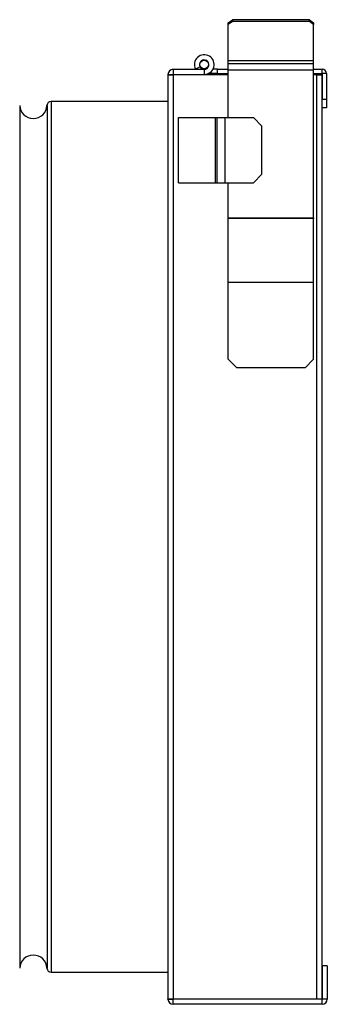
# Model space of a CAD drawing. Header units: millimetres. Extents: x 80 to 380, y 45 to 241.
# Tile 11 of 11: x 272 to 286, y 194 to 240. Entities that reach past the tile are written whole.
import ezdxf

# ---------------------------------------------------------------- set-up
doc = ezdxf.new("R2010")
doc.units = ezdxf.units.MM

msp = doc.modelspace()

# ---------------------------------------------------------------- linework, layer by layer
at = {"color": 7, "linetype": 'Continuous', "lineweight": 25}
for p, q in [((281.467, 240.102), (281.667, 240.244)), ((281.667, 240.159), (281.467, 240.018)), ((281.467, 240.018), (281.467, 240.102)), ((281.467, 238.32), (281.467, 240.018)), ((281.667, 240.244), (281.667, 240.159)), ((285.267, 240.244), (281.667, 240.244)), ((285.267, 240.159), (281.667, 240.159)), ((285.267, 240.159), (285.267, 240.244)), ((285.267, 240.244), (285.467, 240.102)), ((285.467, 240.018), (285.267, 240.159)), ((285.467, 240.102), (285.467, 240.018)), ((285.467, 238.32), (285.467, 240.018)), ((280.151, 238.044), (279.937, 237.935)), ((285.467, 238.32), (281.467, 238.32)), ((281.467, 238.184), (281.467, 238.32)), ((285.467, 238.184), (281.467, 238.184)), ((281.467, 237.889), (281.467, 238.184)), ((285.467, 238.184), (285.467, 238.32)), ((285.467, 237.889), (285.467, 238.184)), ((278.647, 237.684), (278.647, 237.664)), ((278.647, 237.684), (278.887, 237.684)), ((278.647, 237.664), (278.647, 194.464)), ((278.647, 237.664), (278.887, 237.664)), ((278.887, 237.924), (278.887, 237.684)), ((278.887, 237.924), (280.347, 237.924)), ((278.887, 237.684), (280.347, 237.684)), ((278.887, 237.684), (278.887, 237.664)), ((278.887, 237.664), (278.887, 194.464)), ((281.467, 237.664), (278.887, 237.664)), ((279.973, 237.953), (279.99, 237.924)), ((280.347, 237.924), (280.347, 237.684)), ((280.967, 237.724), (280.535, 237.724)), ((280.967, 237.924), (280.751, 237.924)), ((280.967, 237.924), (281.467, 237.924)), ((280.967, 237.724), (280.967, 237.924)), ((280.967, 237.724), (281.467, 237.724)), ((285.467, 237.889), (281.467, 237.889)), ((281.467, 235.664), (281.467, 237.889)), ((285.467, 237.924), (285.867, 237.924)), ((285.467, 230.973), (285.467, 237.889)), ((285.467, 237.724), (285.867, 237.724)), ((285.607, 237.664), (285.467, 237.664)), ((285.607, 237.664), (285.607, 194.464)), ((285.607, 237.664), (285.847, 237.664)), ((285.847, 237.664), (285.847, 194.464)), ((285.867, 237.724), (285.867, 237.924)), ((286.067, 237.724), (285.867, 237.724)), ((285.867, 237.724), (285.867, 236.524)), ((286.067, 237.724), (286.067, 236.524)), ((271.708, 236.233), (271.708, 195.894)), ((272.987, 236.233), (272.987, 195.894)), ((278.647, 236.424), (273.186, 236.424)), ((273.186, 236.424), (273.186, 195.704)), ((285.867, 236.124), (285.867, 236.524)), ((285.867, 236.524), (286.067, 236.524)), ((286.067, 236.524), (286.067, 236.124)), ((286.067, 236.124), (285.867, 236.124)), ((279.147, 232.616), (279.147, 235.664)), ((279.147, 235.664), (280.867, 235.664)), ((280.867, 232.616), (280.867, 235.664)), ((280.867, 235.664), (280.947, 235.664)), ((280.947, 232.616), (280.947, 235.664)), ((280.947, 235.664), (281.327, 235.664)), ((281.327, 232.616), (281.327, 235.664)), ((281.327, 235.664), (282.647, 235.664)), ((283.047, 235.264), (282.647, 235.664)), ((283.047, 233.016), (283.047, 235.264)), ((282.647, 232.616), (283.047, 233.016)), ((279.147, 232.616), (280.867, 232.616)), ((280.867, 232.616), (280.947, 232.616)), ((280.947, 232.616), (281.327, 232.616)), ((281.327, 232.616), (282.647, 232.616)), ((281.467, 230.973), (281.467, 232.616)), ((281.467, 230.942), (281.467, 230.973)), ((281.467, 230.973), (285.467, 230.973)), ((285.467, 230.942), (281.467, 230.942)), ((281.467, 227.953), (281.467, 230.942)), ((285.467, 230.973), (285.467, 230.942)), ((285.467, 227.953), (285.467, 230.942)), ((285.467, 227.953), (281.467, 227.953)), ((281.467, 224.364), (281.467, 227.953)), ((285.467, 224.364), (285.467, 227.953)), ((281.467, 224.364), (281.867, 223.964)), ((285.067, 223.964), (285.467, 224.364)), ((285.067, 223.964), (281.867, 223.964)), ((273.186, 195.704), (278.647, 195.704)), ((286.107, 196.004), (285.867, 196.004)), ((285.867, 196.004), (285.867, 194.444)), ((286.107, 196.004), (286.107, 194.444)), ((278.647, 194.464), (278.887, 194.464)), ((278.647, 194.444), (278.647, 194.464)), ((278.647, 194.444), (278.887, 194.444)), ((278.887, 194.464), (285.607, 194.464)), ((278.887, 194.444), (278.887, 194.464)), ((278.887, 194.204), (278.887, 194.444)), ((285.867, 194.444), (278.887, 194.444)), ((285.607, 194.464), (285.847, 194.464)), ((285.867, 194.204), (285.867, 194.444)), ((286.107, 194.444), (285.867, 194.444)), ((285.867, 194.204), (278.887, 194.204))]:
    msp.add_line(p, q, dxfattribs=at)
msp.add_circle((280.347, 238.144), 0.2, dxfattribs=at)
for centre, radius, start, end in [((280.347, 238.144), 0.46, 270, 207), ((280.347, 238.144), 0.22, 270, 207), ((280.347, 238.144), 0.22, 207, 270), ((278.887, 237.684), 0.24, 90, 180), ((285.867, 237.724), 0.2, 0, 90), ((272.347, 236.264), 0.64, 182.7294, 357.2706), ((273.186, 236.224), 0.2, 90, 177.2706), ((272.347, 195.864), 0.64, 2.7294, 177.2706), ((273.186, 195.904), 0.2, 182.7294, 270), ((278.887, 194.444), 0.24, 180, 270), ((285.867, 194.444), 0.24, 270, 0)]:
    msp.add_arc(centre, radius, start, end, dxfattribs=at)

doc.saveas('drawing.dxf')
